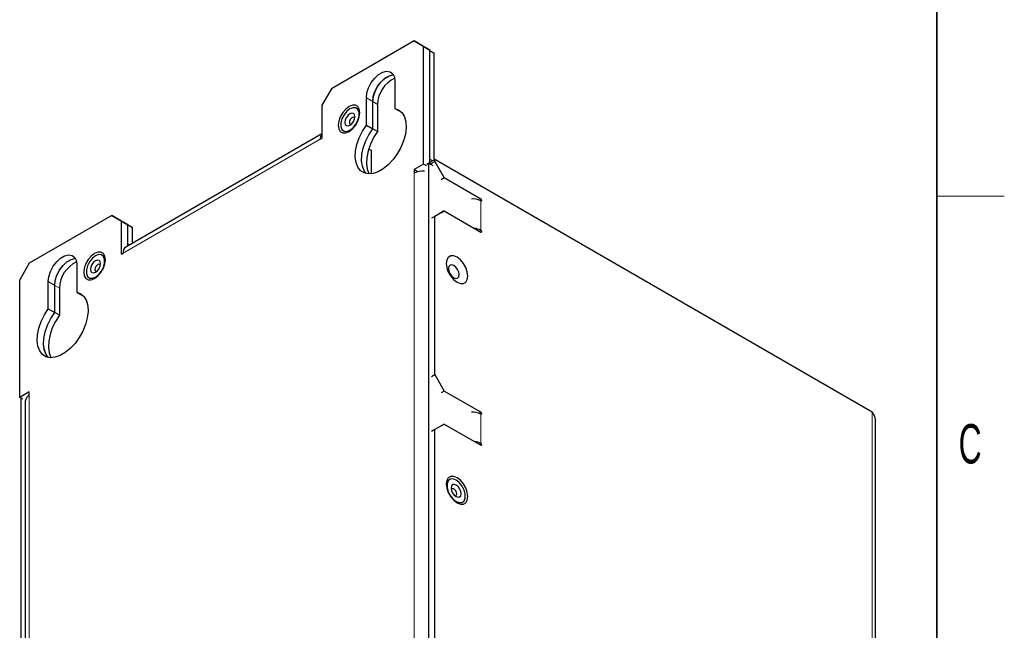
# Model space of a CAD drawing. Header units: millimetres. Extents: x 5 to 418, y 2 to 292.
# Tile 11 of 12: x 326 to 414, y 154 to 208. Entities that reach past the tile are written whole.
import ezdxf

# ---------------------------------------------------------------- set-up
doc = ezdxf.new("R2010")
doc.units = ezdxf.units.MM
doc.layers.add('SLD-0', color=7, linetype='Continuous')
doc.styles.add('SLDTEXTSTYLE0', font='TXT', dxfattribs={"width": 0.605})

msp = doc.modelspace()

# ---------------------------------------------------------------- linework, layer by layer
at = {"color": 7, "linetype": 'Continuous', "lineweight": 25}
for p, q in [((361.5094, 206.0491), (354.1555, 201.8038)), ((362.358, 205.5591), (361.5094, 206.0491)), ((361.5094, 206.0491), (362.0751, 205.7226)), ((362.0751, 205.7226), (362.9236, 205.2326)), ((362.358, 195.1074), (362.358, 205.5591)), ((362.9236, 205.2326), (362.358, 205.5591)), ((362.9236, 195.1074), (362.9236, 205.2326)), ((363.2942, 204.9534), (362.9236, 205.1673)), ((362.9236, 205.1673), (363.2942, 204.9534)), ((363.2942, 195.4814), (363.2942, 204.9534)), ((359.8124, 202.4565), (359.8124, 200.0442)), ((354.1555, 201.8038), (353.307, 200.3341)), ((357.2668, 198.5747), (357.2668, 200.987)), ((357.8325, 198.2481), (357.8325, 200.6604)), ((357.8353, 198.2465), (357.8353, 200.6588)), ((353.307, 200.3341), (353.307, 197.3946)), ((358.2596, 200.4139), (358.2596, 198.0016)), ((359.8124, 200.0442), (360.3781, 199.7177)), ((360.3809, 199.7171), (360.3809, 199.7161)), ((360.4102, 199.6991), (360.3809, 199.7161)), ((357.2668, 198.5747), (357.8325, 198.2481)), ((358.2596, 198.0016), (357.8353, 198.2465)), ((353.307, 197.8005), (335.8779, 187.7389)), ((353.1656, 197.3129), (353.307, 197.3946)), ((357.4702, 196.4609), (357.6939, 196.3318)), ((357.6939, 196.3318), (357.6939, 194.2373)), ((363.3507, 195.5141), (362.9265, 195.2691)), ((362.9265, 195.1058), (363.3507, 195.3507)), ((362.9265, 195.1058), (362.9265, 195.2691)), ((363.3507, 195.3507), (363.3507, 195.5141)), ((402.2416, 173.0628), (363.3507, 195.5141)), ((363.3507, 195.3507), (364.1993, 193.8811)), ((362.358, 195.1074), (361.5094, 194.6176)), ((361.5094, 194.6176), (361.5094, 194.2909)), ((361.7951, 194.4526), (361.5094, 194.6176)), ((362.6436, 194.9425), (362.358, 195.1074)), ((362.6436, 195.1058), (362.7851, 195.1874)), ((363.2093, 194.9425), (362.7851, 195.1874)), ((362.7851, 195.1874), (362.7851, 139.6627)), ((362.9265, 195.1058), (362.9265, 195.1058)), ((364.1993, 193.8811), (363.9164, 193.7178)), ((367.452, 192.0033), (364.1993, 193.8811)), ((364.1993, 190.9415), (363.3507, 190.4515)), ((363.9164, 190.7782), (364.1993, 190.9415)), ((364.1993, 190.9415), (367.452, 189.0638)), ((334.6394, 190.5374), (327.2855, 186.2921)), ((335.4879, 190.0474), (334.6394, 190.5374)), ((334.6394, 190.5374), (335.2051, 190.2108)), ((335.2051, 190.2108), (336.0536, 189.7208)), ((335.2079, 190.2092), (335.6322, 189.9643)), ((335.4879, 187.1078), (335.4879, 190.0474)), ((336.0536, 189.7208), (335.4879, 190.0474)), ((363.3507, 190.4515), (363.0679, 190.2882)), ((363.3507, 176.407), (363.3507, 190.4515)), ((335.6322, 189.9643), (336.4807, 189.4743)), ((336.0536, 187.8403), (336.0536, 189.7208)), ((336.0564, 189.7192), (336.0536, 189.7208)), ((336.0564, 188.0044), (336.0564, 189.7192)), ((336.4807, 189.4743), (336.0564, 189.7192)), ((336.4807, 188.0869), (336.4807, 189.4743)), ((336.0564, 188.0044), (336.0536, 188.0028)), ((336.1972, 187.9232), (336.0564, 188.0044)), ((335.4879, 187.1078), (335.6293, 187.1895)), ((327.2855, 186.2921), (326.4369, 184.8224)), ((331.5281, 186.1283), (331.5281, 183.7161)), ((326.4369, 174.3706), (326.4369, 184.8224)), ((328.9825, 182.2466), (328.9825, 184.6588)), ((329.5482, 181.92), (329.5482, 184.3323)), ((329.551, 181.9184), (329.551, 184.3306)), ((329.9753, 184.0857), (329.9753, 181.6734)), ((331.5281, 183.7161), (332.0938, 183.3895)), ((332.0966, 183.3889), (332.0966, 183.3879)), ((332.1259, 183.371), (332.0966, 183.3879)), ((328.9825, 182.2466), (329.5482, 181.92)), ((329.9753, 181.6734), (329.551, 181.9184)), ((363.0679, 176.2437), (363.3507, 176.407)), ((363.3507, 176.407), (364.1993, 174.9373)), ((327.2855, 174.8605), (326.4369, 174.3706)), ((326.7226, 174.2057), (326.4369, 174.3706)), ((326.5812, 118.9291), (326.5812, 174.2874)), ((327.2855, 174.5339), (327.2855, 174.8605)), ((364.1993, 174.9373), (363.9164, 174.774)), ((367.452, 173.0596), (364.1993, 174.9373)), ((326.934, 174.044), (326.934, 119.1725)), ((364.1993, 171.9978), (363.3507, 171.5078)), ((363.9164, 171.8345), (364.1993, 171.9978)), ((364.1993, 171.9978), (367.452, 170.12)), ((402.5345, 116.5583), (402.5345, 172.2463)), ((363.3507, 171.5078), (363.0679, 171.3445)), ((363.3507, 144.072), (363.3507, 171.5078))]:
    msp.add_line(p, q, dxfattribs=at)
at = {"color": 7, "linetype": 'Continuous', "lineweight": 18}
for p, q in [((357.2668, 200.987), (357.8325, 200.6604)), ((358.2596, 200.4139), (357.8353, 200.6588)), ((353.1656, 197.3129), (335.6293, 187.1895)), ((363.1528, 195.3998), (362.9236, 195.5321)), ((361.5094, 139.4194), (361.5094, 194.2909)), ((367.2962, 191.9134), (367.452, 192.0033)), ((367.452, 191.84), (367.452, 189.2271)), ((367.3105, 189.1454), (367.452, 189.2271)), ((328.9825, 184.6588), (329.5482, 184.3323)), ((329.9753, 184.0857), (329.551, 184.3306)), ((327.2855, 174.5339), (327.2855, 119.6623)), ((367.2962, 172.9697), (367.452, 173.0596)), ((367.452, 172.8963), (367.452, 170.2833)), ((402.2416, 173.0628), (402.2416, 116.5582)), ((367.3105, 170.2017), (367.452, 170.2833))]:
    msp.add_line(p, q, dxfattribs=at)
at = {"color": 7, "linetype": 'Continuous', "lineweight": 25, "flags": 128}
for points in [[(357.2668, 200.987), (357.3183, 201.4308), (357.4688, 201.8982), (357.7061, 202.3514), (358.0108, 202.7535), (358.3584, 203.072), (358.7207, 203.2811), (359.0683, 203.3639), (359.3731, 203.3137), (359.6103, 203.1345), (359.7608, 202.8408), (359.8124, 202.4565)], [(357.8325, 200.6604), (357.884, 201.1043), (358.0345, 201.5717), (358.2718, 202.0248), (358.5765, 202.4269), (358.9241, 202.7454), (359.2864, 202.9546), (359.634, 203.0374), (359.6768, 203.0384)], [(357.8353, 200.6588), (357.8869, 201.1026), (358.0374, 201.57), (358.2746, 202.0232), (358.5794, 202.4253), (358.927, 202.7438), (359.2892, 202.9529), (359.6368, 203.0357), (359.6777, 203.0368)], [(355.7253, 200.2277), (355.4281, 200.0018), (355.1601, 199.6893), (354.9473, 199.3208), (354.8107, 198.9324), (354.7636, 198.5621), (354.8107, 198.2461), (354.9473, 198.0154), (355.1601, 197.8925), (355.4281, 197.8896), (355.7253, 198.0068), (356.0225, 198.2327), (356.2906, 198.5452), (356.5033, 198.9136), (356.6399, 199.3021), (356.687, 199.6724), (356.6399, 199.9884), (356.5033, 200.2191), (356.2906, 200.342), (356.0225, 200.3449), (355.7253, 200.2277)], [(355.807, 200.0173), (355.5264, 199.7982), (355.2797, 199.4913), (355.0966, 199.1336), (354.9992, 198.7683), (354.9992, 198.4393), (355.0966, 198.1864), (355.2797, 198.0402), (355.5264, 198.0181), (355.807, 198.1229), (356.0875, 198.342), (356.3342, 198.6489), (356.5173, 199.0066), (356.6147, 199.372), (356.6147, 199.7009), (356.5173, 199.9538), (356.3342, 200.1001), (356.0875, 200.1221), (355.807, 200.0173)], [(355.807, 199.5845), (355.6365, 199.447), (355.492, 199.252), (355.3954, 199.0294), (355.3615, 198.8129), (355.3954, 198.6357), (355.492, 198.5245), (355.6365, 198.4964), (355.807, 198.5557), (355.9774, 198.6933), (356.122, 198.8882), (356.2185, 199.1108), (356.2524, 199.3273), (356.2185, 199.5046), (356.122, 199.6157), (355.9774, 199.6438), (355.807, 199.5845)], [(359.8124, 200.0442), (360.1643, 199.9057), (360.4491, 199.6534), (360.655, 199.2976), (360.7737, 198.8532), (360.8001, 198.3384), (360.7332, 197.7745), (360.5757, 197.1848), (360.3342, 196.5937), (360.0186, 196.0254), (359.6419, 195.5036), (359.2197, 195.0497), (358.7695, 194.6824), (358.3097, 194.417), (357.8594, 194.2644), (357.4373, 194.2309), (357.0606, 194.3178), (356.745, 194.5216), (356.5034, 194.834), (356.346, 195.2418), (356.2791, 195.7285), (356.3055, 196.2737), (356.4241, 196.8552), (356.6301, 197.4487), (356.9149, 198.0299), (357.2668, 198.5747)], [(356.0049, 199.2416), (355.9102, 199.1652), (355.8299, 199.0569), (355.7763, 198.9332), (355.7575, 198.8129), (355.7763, 198.7145), (355.8299, 198.6527), (355.9102, 198.6371), (355.9208, 198.6385)], [(356.2377, 199.1874), (356.2336, 199.1972), (356.1799, 199.2589), (356.0997, 199.2745), (356.0049, 199.2416)], [(357.2477, 194.2581), (357.0691, 194.5074), (356.9117, 194.9153), (356.8447, 195.4019), (356.8712, 195.9472), (356.9898, 196.5286), (357.1958, 197.1221), (357.4806, 197.7033), (357.8325, 198.2481)], [(357.2494, 194.2577), (357.072, 194.5058), (356.9145, 194.9136), (356.8476, 195.4003), (356.874, 195.9455), (356.9926, 196.527), (357.1986, 197.1205), (357.4834, 197.7017), (357.8353, 198.2465)], [(358.2596, 198.0016), (357.9077, 197.4568), (357.6229, 196.8756), (357.4169, 196.282), (357.2983, 195.7006), (357.2718, 195.1554), (357.3387, 194.6687), (357.4962, 194.2608), (357.515, 194.2279)], [(367.452, 191.84), (367.479, 191.8306), (367.502, 191.8351), (367.5173, 191.8527), (367.5227, 191.8808), (367.5173, 191.9152), (367.502, 191.9505), (367.479, 191.9815), (367.452, 192.0033)], [(367.452, 189.0638), (367.479, 189.0544), (367.502, 189.0588), (367.5173, 189.0765), (367.5227, 189.1046), (367.5173, 189.139), (367.502, 189.1743), (367.479, 189.2052), (367.452, 189.2271)], [(328.9825, 184.6588), (329.0341, 185.1027), (329.1846, 185.5701), (329.4218, 186.0232), (329.7266, 186.4253), (330.0742, 186.7438), (330.4364, 186.953), (330.784, 187.0358), (331.0888, 186.9855), (331.3261, 186.8063), (331.4765, 186.5127), (331.5281, 186.1283)], [(329.5482, 184.3323), (329.5998, 184.7761), (329.7503, 185.2435), (329.9875, 185.6966), (330.2923, 186.0987), (330.6399, 186.4173), (331.0021, 186.6264), (331.3497, 186.7092), (331.3925, 186.7102)], [(329.551, 184.3306), (329.6026, 184.7745), (329.7531, 185.2419), (329.9903, 185.695), (330.2951, 186.0971), (330.6427, 186.4156), (331.005, 186.6248), (331.3526, 186.7076), (331.3934, 186.7086)], [(333.0979, 187.1652), (332.8007, 186.9393), (332.5326, 186.6268), (332.3199, 186.2583), (332.1833, 185.8699), (332.1362, 185.4996), (332.1833, 185.1836), (332.3199, 184.9529), (332.5326, 184.83), (332.8007, 184.827), (333.0979, 184.9442), (333.3951, 185.1701), (333.6631, 185.4826), (333.8759, 185.8511), (334.0125, 186.2395), (334.0596, 186.6099), (334.0125, 186.9259), (333.8759, 187.1566), (333.6631, 187.2794), (333.3951, 187.2824), (333.0979, 187.1652)], [(333.1795, 186.9548), (332.899, 186.7357), (332.6523, 186.4288), (332.4692, 186.0711), (332.3718, 185.7057), (332.3718, 185.3768), (332.4692, 185.1239), (332.6523, 184.9776), (332.899, 184.9556), (333.1795, 185.0604), (333.4601, 185.2795), (333.7068, 185.5864), (333.8899, 185.9441), (333.9873, 186.3094), (333.9873, 186.6384), (333.8899, 186.8913), (333.7068, 187.0375), (333.4601, 187.0596), (333.1795, 186.9548)], [(333.1795, 186.522), (333.0091, 186.3844), (332.8645, 186.1895), (332.768, 185.9669), (332.7341, 185.7504), (332.768, 185.5731), (332.8645, 185.462), (333.0091, 185.4339), (333.1795, 185.4932), (333.35, 185.6307), (333.4945, 185.8257), (333.5911, 186.0483), (333.625, 186.2648), (333.5911, 186.442), (333.4945, 186.5532), (333.35, 186.5813), (333.1795, 186.522)], [(366.2923, 185.1606), (366.2452, 185.5309), (366.1086, 185.9194), (365.8959, 186.2878), (365.6278, 186.6003), (365.3306, 186.8262), (365.0335, 186.9434), (364.7654, 186.9405), (364.5526, 186.8176), (364.416, 186.5869), (364.369, 186.2709), (364.416, 185.9006), (364.5526, 185.5122), (364.7654, 185.1437), (365.0335, 184.8312), (365.3306, 184.6053), (365.6278, 184.4881), (365.8959, 184.491), (366.1086, 184.6139), (366.2452, 184.8446), (366.2923, 185.1606)], [(333.3775, 186.1791), (333.2828, 186.1026), (333.2025, 185.9943), (333.1489, 185.8707), (333.13, 185.7504), (333.1489, 185.6519), (333.2025, 185.5902), (333.2828, 185.5746), (333.2934, 185.5759)], [(333.6102, 186.1249), (333.6062, 186.1346), (333.5525, 186.1964), (333.4722, 186.212), (333.3775, 186.1791)], [(365.5116, 185.2814), (365.476, 185.5081), (365.3749, 185.7413), (365.2235, 185.9456), (365.0449, 186.0897), (364.8663, 186.1518), (364.7149, 186.1224), (364.6137, 186.0059), (364.5782, 185.8202), (364.6137, 185.5935), (364.7149, 185.3602), (364.8663, 185.156), (365.0449, 185.0119), (365.2235, 184.9498), (365.3749, 184.9792), (365.476, 185.0956), (365.5116, 185.2814)], [(331.5281, 183.7161), (331.88, 183.5775), (332.1648, 183.3252), (332.3708, 182.9695), (332.4894, 182.525), (332.5158, 182.0103), (332.4489, 181.4464), (332.2915, 180.8567), (332.0499, 180.2655), (331.7343, 179.6973), (331.3576, 179.1754), (330.9354, 178.7215), (330.4852, 178.3542), (330.0254, 178.0888), (329.5752, 177.9362), (329.153, 177.9027), (328.7763, 177.9896), (328.4607, 178.1935), (328.2192, 178.5058), (328.0617, 178.9137), (327.9948, 179.4003), (328.0212, 179.9456), (328.1398, 180.527), (328.3458, 181.1205), (328.6306, 181.7017), (328.9825, 182.2466)], [(328.9635, 177.93), (328.7849, 178.1792), (328.6274, 178.5871), (328.5605, 179.0737), (328.5869, 179.619), (328.7055, 180.2004), (328.9115, 180.794), (329.1963, 181.3752), (329.5482, 181.92)], [(328.9651, 177.9296), (328.7877, 178.1776), (328.6302, 178.5855), (328.5633, 179.0721), (328.5897, 179.6174), (328.7084, 180.1988), (328.9143, 180.7924), (329.1992, 181.3735), (329.551, 181.9184)], [(329.9753, 181.6734), (329.6234, 181.1286), (329.3386, 180.5474), (329.1326, 179.9539), (329.014, 179.3725), (328.9876, 178.8272), (329.0545, 178.3406), (329.2119, 177.9327), (329.2308, 177.8998)], [(367.452, 172.8963), (367.479, 172.8869), (367.502, 172.8913), (367.5173, 172.909), (367.5227, 172.9371), (367.5173, 172.9714), (367.502, 173.0068), (367.479, 173.0377), (367.452, 173.0596)], [(367.452, 170.12), (367.479, 170.1106), (367.502, 170.1151), (367.5173, 170.1327), (367.5227, 170.1609), (367.5173, 170.1952), (367.502, 170.2305), (367.479, 170.2615), (367.452, 170.2833)], [(366.2923, 165.5636), (366.2452, 165.9339), (366.1086, 166.3224), (365.8959, 166.6909), (365.6278, 167.0034), (365.3306, 167.2293), (365.0335, 167.3465), (364.7654, 167.3435), (364.5526, 167.2206), (364.416, 166.9899), (364.369, 166.6739), (364.416, 166.3036), (364.5526, 165.9152), (364.7654, 165.5467), (365.0335, 165.2342), (365.3306, 165.0083), (365.6278, 164.8911), (365.8959, 164.894), (366.1086, 165.0169), (366.2452, 165.2476), (366.2923, 165.5636)], [(365.249, 167.0188), (364.9684, 167.1237), (364.7217, 167.1016), (364.5386, 166.9553), (364.4412, 166.7024), (364.4412, 166.3735), (364.5386, 166.0081), (364.7217, 165.6504), (364.9684, 165.3435), (365.249, 165.1245), (365.5295, 165.0196), (365.7762, 165.0417), (365.9593, 165.188), (366.0568, 165.4408), (366.0568, 165.7698), (365.9593, 166.1352), (365.7762, 166.4929), (365.5295, 166.7998), (365.249, 167.0188)], [(365.249, 166.5861), (365.0785, 166.6453), (364.934, 166.6172), (364.8374, 166.5061), (364.8035, 166.3288), (364.8374, 166.1124), (364.934, 165.8897), (365.0785, 165.6948), (365.249, 165.5572), (365.4195, 165.498), (365.564, 165.526), (365.6606, 165.6372), (365.6945, 165.8145), (365.6606, 166.0309), (365.564, 166.2535), (365.4195, 166.4485), (365.249, 166.5861)], [(365.051, 166.2431), (364.9563, 166.276), (364.876, 166.2604), (364.8223, 166.1987), (364.8183, 166.1889)], [(365.1352, 165.64), (365.1457, 165.6386), (365.226, 165.6542), (365.2796, 165.716), (365.2985, 165.8145), (365.2796, 165.9347), (365.226, 166.0584), (365.1457, 166.1667), (365.051, 166.2431)]]:
    msp.add_lwpolyline(points, dxfattribs=at)
at = {"color": 7, "linetype": 'Continuous', "lineweight": 25}
for centre, radius, start, end in [((360.88, 200.3534), 2.6211, 114.653096, 178.677286), ((353.8635, 197.3501), 0.6989, 142.772047, 183.048523), ((362.3399, 192.7011), 1.7937, 87.292198, 117.58038), ((366.7577, 190.5186), 1.4926, 62.282647, 95.931428), ((366.7898, 187.9948), 1.3989, 61.751274, 86.049875), ((336.2001, 187.2621), 0.5754, 124.056351, 187.25583), ((332.5957, 184.0252), 2.6211, 114.653096, 178.677286), ((327.5345, 173.9841), 0.6035, 114.374658, 174.305201), ((366.7577, 171.5749), 1.4926, 62.282647, 95.931428), ((366.7898, 169.051), 1.3989, 61.751274, 86.049875)]:
    msp.add_arc(centre, radius, start, end, dxfattribs=at)
msp.add_open_spline([(402.2416, 173.0628), (402.3272, 172.9327), (402.4954, 172.6771), (402.5197, 172.3879), (402.5316, 172.246)], degree=3, knots=[0, 0, 0, 0, 0.5093554, 1, 1, 1, 1], dxfattribs=at)
at = {"layer": 'SLD-0', "lineweight": 35}
msp.add_line((408, 12), (408, 282.5), dxfattribs=at)
at = {"layer": 'SLD-0', "lineweight": 18}
msp.add_line((408, 192.25), (414, 192.25), dxfattribs=at)

# ---------------------------------------------------------------- texts
at = {"layer": 'SLD-0', "insert": (410.9597, 172.0011), "char_height": 3.5, "attachment_point": 2, "style": 'SLDTEXTSTYLE0'}
msp.add_mtext('C', dxfattribs=at)

doc.saveas('drawing.dxf')
